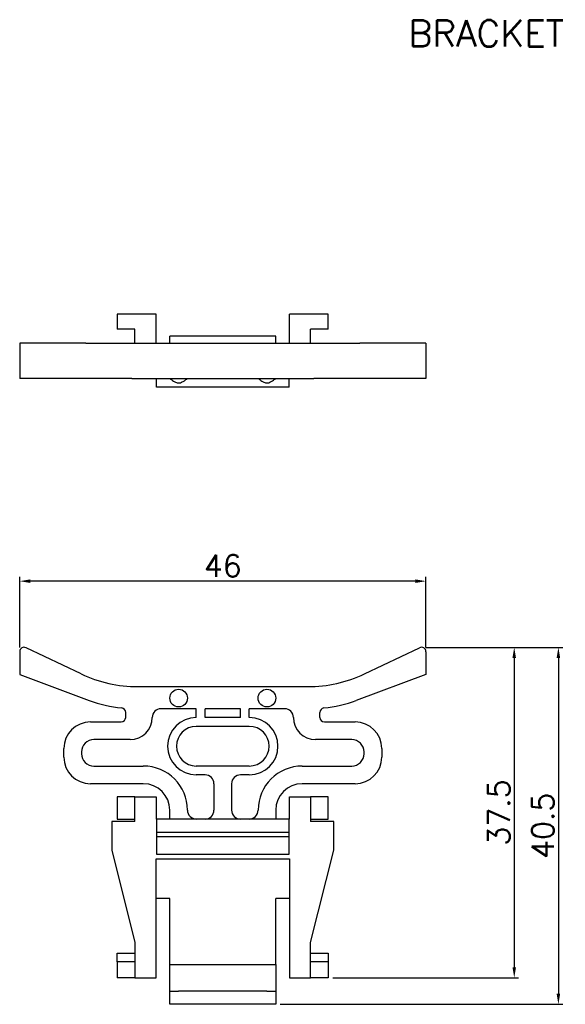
# Model space of a CAD drawing. Header units: millimetres. Extents: x 80 to 707, y -204 to 1.
# Tile 4 of 5: x 317 to 379, y -115 to -3. Entities that reach past the tile are written whole.
import ezdxf

# ---------------------------------------------------------------- set-up
doc = ezdxf.new("R2010")
doc.units = ezdxf.units.MM
doc.layers.get('Defpoints').update_dxf_attribs({"linetype": 'CONTINUOUS'})
doc.layers.add('Z_OM_DIM', color=3, linetype='CONTINUOUS')
doc.layers.add('Z_OM_OUTLINE', color=7, linetype='CONTINUOUS', lineweight=30)
doc.styles.get("Standard").update_dxf_attribs({"font": 'txt.shx'})
doc.dimstyles.new('AUTONICS 홈피2D SPEC$0', dxfattribs={"dimtxt": 2.5, "dimasz": 1.2, "dimexe": 0.5, "dimexo": 0.5, "dimgap": 0.5, "dimtad": 1, "dimlfac": 0.5, "dimdsep": 46, "dimtxsty": 'Standard', "dimcen": 0, "dimclrd": 256, "dimclre": 256, "dimclrt": 2, "dimazin": 2, "dimtp": 0.1, "dimtm": 0.1, "dimtfac": 0.71, "dimtmove": 0, "dimatfit": 3, "dimfxl": 1, "dimlwd": -1, "dimlwe": -1, "dimarcsym": 0})

# ---------------------------------------------------------------- blocks, each defined once
blk = doc.blocks.new('*D29')
at = {"layer": 'Defpoints', "color": 0}
for p in [(316.91, -66.71), (316.91, -74.71), (362.91, -74.71)]:
    blk.add_point(p, dxfattribs=at)
at = {"layer": 'Z_OM_DIM'}
for p, q in [((316.91, -74.21), (316.91, -66.21)), ((361.71, -66.71), (318.11, -66.71)), ((362.91, -74.21), (362.91, -66.21))]:
    blk.add_line(p, q, dxfattribs=at)
for points in [[(318.11, -66.51), (318.11, -66.91), (316.91, -66.71)], [(361.71, -66.51), (361.71, -66.91), (362.91, -66.71)]]:
    blk.add_solid(points, dxfattribs=at)
at = {"layer": 'Z_OM_DIM', "color": 2, "insert": (339.91, -64.96), "char_height": 2.5, "attachment_point": 5}
blk.add_mtext('46', dxfattribs=at)
blk = doc.blocks.new('*D30')
at = {"layer": 'Defpoints', "color": 0}
for p in [(362.41, -74.21), (351.86, -111.66), (372.91, -111.66)]:
    blk.add_point(p, dxfattribs=at)
at = {"layer": 'Z_OM_DIM'}
for p, q in [((362.91, -74.21), (373.41, -74.21)), ((372.91, -75.41), (372.91, -110.46)), ((352.36, -111.66), (373.41, -111.66))]:
    blk.add_line(p, q, dxfattribs=at)
for points in [[(372.71, -75.41), (373.11, -75.41), (372.91, -74.21)], [(372.71, -110.46), (373.11, -110.46), (372.91, -111.66)]]:
    blk.add_solid(points, dxfattribs=at)
at = {"layer": 'Z_OM_DIM', "color": 2, "insert": (371.16, -92.93), "char_height": 2.5, "attachment_point": 5, "rotation": 90}
blk.add_mtext('37.5', dxfattribs=at)
blk = doc.blocks.new('*D31')
at = {"layer": 'Defpoints', "color": 0}
for p in [(362.41, -74.21), (345.91, -114.66), (377.91, -114.66)]:
    blk.add_point(p, dxfattribs=at)
at = {"layer": 'Z_OM_DIM'}
for p, q in [((362.91, -74.21), (378.41, -74.21)), ((377.91, -75.41), (377.91, -113.46)), ((346.41, -114.66), (378.41, -114.66))]:
    blk.add_line(p, q, dxfattribs=at)
for points in [[(377.71, -75.41), (378.11, -75.41), (377.91, -74.21)], [(377.71, -113.46), (378.11, -113.46), (377.91, -114.66)]]:
    blk.add_solid(points, dxfattribs=at)
at = {"layer": 'Z_OM_DIM', "color": 2, "insert": (376.16, -94.43), "char_height": 2.5, "attachment_point": 5, "rotation": 90}
blk.add_mtext('40.5', dxfattribs=at)

msp = doc.modelspace()

# ---------------------------------------------------------------- linework, layer by layer
at = {"layer": 'Z_OM_OUTLINE'}
for p, q in [((332.3564, -36.4426), (327.9564, -36.4426)), ((327.9564, -36.4426), (327.9564, -38.1426)), ((332.3564, -39.7426), (332.3564, -36.4426)), ((347.4564, -39.7426), (347.4564, -36.4426)), ((351.8564, -36.4426), (347.4564, -36.4426)), ((351.8564, -38.1426), (351.8564, -36.4426)), ((329.9564, -38.1426), (327.9564, -38.1426)), ((329.9564, -39.7426), (329.9564, -38.1426)), ((345.9064, -38.9426), (333.9064, -38.9426)), ((333.9064, -39.7426), (333.9064, -38.9426)), ((345.9064, -39.7426), (345.9064, -38.9426)), ((351.8564, -38.1426), (349.8564, -38.1426)), ((349.8564, -39.7426), (349.8564, -38.1426)), ((317.5808, -39.7426), (316.9064, -39.7426)), ((316.9064, -39.7426), (316.9064, -43.7426)), ((324.3765, -39.7426), (317.5808, -39.7426)), ((324.3765, -39.7426), (329.6057, -39.7426)), ((329.6057, -39.7426), (350.2072, -39.7426)), ((350.2072, -39.7426), (355.4364, -39.7426)), ((362.2321, -39.7426), (355.4364, -39.7426)), ((362.9064, -39.7426), (362.2321, -39.7426)), ((362.9064, -39.7426), (362.9064, -43.7426)), ((317.5808, -43.7426), (316.9064, -43.7426)), ((324.3765, -43.7426), (317.5808, -43.7426)), ((329.6057, -43.7426), (324.3765, -43.7426)), ((329.6057, -43.7426), (350.2072, -43.7426)), ((332.4064, -44.7426), (332.4064, -43.7426)), ((347.4064, -44.7426), (347.4064, -43.7426)), ((355.4364, -43.7426), (350.2072, -43.7426)), ((362.2321, -43.7426), (355.4364, -43.7426)), ((362.9064, -43.7426), (362.2321, -43.7426)), ((347.4064, -44.7426), (332.4064, -44.7426)), ((316.9064, -74.7057), (316.9064, -77.2914)), ((323.8526, -77.2134), (317.6209, -74.254)), ((355.9603, -77.2134), (362.192, -74.254)), ((362.9064, -74.7057), (362.9064, -77.2914)), ((316.9064, -77.2914), (324.7872, -80.2226)), ((362.9064, -77.2914), (355.0257, -80.2226)), ((330.2872, -78.6636), (349.5257, -78.6636)), ((336.9064, -81.1636), (332.9064, -81.1636)), ((336.9064, -82.1636), (336.9064, -81.1636)), ((341.9064, -81.1636), (337.9064, -81.1636)), ((337.9064, -82.1636), (337.9064, -81.1636)), ((341.9064, -82.1636), (341.9064, -81.1636)), ((346.9064, -81.1636), (342.9064, -81.1636)), ((342.9064, -82.1636), (342.9064, -81.1636)), ((328.9064, -82.1636), (328.9064, -81.5798)), ((341.9064, -82.1636), (337.9064, -82.1636)), ((350.9064, -82.1636), (350.9064, -81.5798)), ((324.9064, -82.6636), (328.4064, -82.6636)), ((342.9064, -83.1636), (336.9064, -83.1636)), ((351.4064, -82.6636), (354.9064, -82.6636)), ((329.4064, -84.6636), (325.3064, -84.6636)), ((354.5064, -84.6636), (350.4064, -84.6636)), ((321.9064, -86.6636), (321.9064, -85.6636)), ((357.9064, -85.6636), (357.9064, -86.6636)), ((323.9064, -86.0636), (323.9064, -86.2636)), ((355.9064, -86.2636), (355.9064, -86.0636)), ((325.3064, -87.6636), (330.9064, -87.6636)), ((342.9064, -87.6636), (336.9064, -87.6636)), ((348.9064, -87.6636), (354.5064, -87.6636)), ((337.9064, -88.6636), (336.9064, -88.6636)), ((342.9064, -88.6636), (341.9064, -88.6636)), ((330.9064, -89.6636), (324.9064, -89.6636)), ((338.9064, -89.6636), (338.9064, -92.6673)), ((340.9064, -89.6636), (340.9064, -92.6673)), ((354.9064, -89.6636), (348.9064, -89.6636)), ((329.9564, -91.1636), (327.9564, -91.1636)), ((327.9564, -91.1636), (327.9564, -93.6636)), ((329.9564, -91.1636), (332.3564, -91.1636)), ((329.9564, -93.9636), (329.9564, -91.1636)), ((332.3564, -91.1636), (332.3564, -93.6636)), ((347.4564, -91.1636), (349.8564, -91.1636)), ((347.4564, -93.6636), (347.4564, -91.1636)), ((351.8564, -91.1636), (349.8564, -91.1636)), ((349.8564, -91.1636), (349.8564, -93.9636)), ((351.8564, -93.6636), (351.8564, -91.1636)), ((327.9564, -93.6636), (329.9564, -93.6636)), ((332.3564, -93.6636), (332.4064, -93.6636)), ((347.4064, -93.6636), (332.4064, -93.6636)), ((332.4064, -93.6636), (332.4064, -95.1636)), ((333.9064, -93.6636), (333.9064, -92.6636)), ((335.9064, -92.6636), (335.9064, -92.6636)), ((343.9064, -92.6636), (343.9064, -92.6636)), ((345.9064, -92.6636), (345.9064, -93.6636)), ((347.4064, -93.6636), (347.4564, -93.6636)), ((347.4064, -95.1636), (347.4064, -93.6636)), ((349.8564, -93.6636), (351.8564, -93.6636)), ((329.9564, -93.9636), (327.3438, -93.9636)), ((327.3438, -93.9636), (327.3438, -97.2129)), ((352.4691, -93.9636), (349.8564, -93.9636)), ((352.4691, -97.2129), (352.4691, -93.9636)), ((332.4064, -95.1636), (347.4064, -95.1636)), ((332.4064, -95.1636), (332.4064, -97.6636)), ((332.4064, -95.6636), (347.4064, -95.6636)), ((347.4064, -97.6636), (347.4064, -95.1636)), ((327.3438, -97.2129), (329.9564, -107.6636)), ((332.3564, -98.1636), (347.4564, -98.1636)), ((332.3564, -111.6636), (332.3564, -98.1636)), ((332.4064, -97.6636), (347.4064, -97.6636)), ((347.4564, -98.1636), (347.4564, -111.6636)), ((349.8564, -107.6636), (352.4691, -97.2129)), ((333.9064, -102.6636), (332.3564, -102.6636)), ((333.9064, -110.1636), (333.9064, -102.6636)), ((347.4564, -102.6636), (345.9064, -102.6636)), ((345.9064, -110.1636), (345.9064, -102.6636)), ((329.9564, -107.6636), (329.9564, -111.6636)), ((349.8564, -111.6636), (349.8564, -107.6636)), ((327.9564, -108.8636), (329.9564, -108.8636)), ((327.9564, -109.8636), (327.9564, -108.8636)), ((349.8564, -108.8636), (351.8564, -108.8636)), ((351.8564, -108.8636), (351.8564, -109.8636)), ((329.9564, -109.8636), (327.9564, -109.8636)), ((327.9564, -109.8636), (327.9564, -111.6636)), ((333.9064, -113.1636), (333.9064, -110.1636)), ((333.9064, -110.1636), (345.9064, -110.1636)), ((345.9064, -110.1636), (345.9064, -113.1636)), ((351.8564, -109.8636), (349.8564, -109.8636)), ((351.8564, -109.8636), (351.8564, -111.6636)), ((329.9564, -111.6636), (327.9564, -111.6636)), ((329.9564, -111.6636), (332.3564, -111.6636)), ((347.4564, -111.6636), (349.8564, -111.6636)), ((351.8564, -111.6636), (349.8564, -111.6636)), ((333.9064, -113.1636), (334.9064, -113.1636)), ((333.9064, -114.6636), (333.9064, -113.1636)), ((344.9064, -113.1636), (334.9064, -113.1636)), ((344.9064, -113.1636), (345.9064, -113.1636)), ((345.9064, -113.1636), (345.9064, -114.6636)), ((334.9064, -114.6636), (333.9064, -114.6636)), ((344.9064, -114.6636), (334.9064, -114.6636)), ((345.9064, -114.6636), (344.9064, -114.6636))]:
    msp.add_line(p, q, dxfattribs=at)
for centre in [(334.9064, -79.9636), (334.9064, -79.9636), (344.9064, -79.9636), (344.9064, -79.9636)]:
    msp.add_circle(centre, 1, dxfattribs=at)
for centre, radius, start, end in [((317.4064, -74.7057), 0.5, 64.59763, 180), ((362.4064, -74.7057), 0.5, 0, 115.40237), ((330.2872, -63.6636), 15, 244.59763, 270), ((349.5257, -63.6636), 15, 270, 295.40237), ((330.0164, -66.1636), 15, 249.59763, 264.038137), ((349.7965, -66.1636), 15, 275.961863, 290.40237), ((328.4064, -81.5798), 0.5, 0, 84.038137), ((332.9064, -82.1636), 1, 90, 180), ((346.9064, -82.1636), 1, 0, 90), ((351.4064, -81.5798), 0.5, 95.961863, 180), ((328.4064, -82.1636), 0.5, 270, 0), ((329.4064, -82.1636), 2.5, 270, 0), ((336.9064, -85.4136), 3.25, 90, 270), ((342.9064, -85.4136), 3.25, 270, 90), ((350.4064, -82.1636), 2.5, 180, 270), ((351.4064, -82.1636), 0.5, 180, 270), ((324.9064, -85.6636), 3, 90, 180), ((336.9064, -85.4136), 2.25, 90, 270), ((342.9064, -85.4136), 2.25, 270, 90), ((354.9064, -85.6636), 3, 0, 90), ((325.3064, -86.0636), 1.4, 90, 180), ((354.5064, -86.0636), 1.4, 0, 90), ((324.9064, -86.6636), 3, 180, 270), ((325.3064, -86.2636), 1.4, 180, 270), ((354.5064, -86.2636), 1.4, 270, 0), ((354.9064, -86.6636), 3, 270, 0), ((330.9064, -92.6636), 5, 0, 90), ((348.9064, -92.6636), 5, 90, 180), ((337.9064, -89.6636), 1, 0, 90), ((341.9064, -89.6636), 1, 90, 180), ((330.9064, -92.6636), 3, 0, 90), ((348.9064, -92.6636), 3, 90, 180), ((336.9064, -92.6636), 1, 180, 270), ((337.9064, -92.6673), 1, 270, 0), ((341.9064, -92.6673), 1, 180, 270), ((342.9064, -92.6636), 1, 270, 0)]:
    msp.add_arc(centre, radius, start, end, dxfattribs=at)
for points, knots in [([(333.8925, -43.7426), (333.8932, -43.743), (333.8938, -43.7435), (333.8944, -43.7439), (333.9999, -43.8199), (334.1869, -43.9544), (334.4433, -44.1144), (334.6448, -44.2074), (334.8215, -44.2534), (335.0204, -44.2547), (335.2753, -44.1685), (335.5804, -43.9869), (335.7985, -43.8302), (335.9203, -43.7426)], [-0.001005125, -0.001005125, -0.001005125, -0.001005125, 0, 0, 0, 0.16927665, 0.299946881, 0.392966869, 0.457066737, 0.536400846, 0.648092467, 0.802276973, 0.997651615, 0.997651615, 0.997651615, 0.997651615]), ([(343.8926, -43.7426), (343.9966, -43.8175), (344.1822, -43.9511), (344.4368, -44.1111), (344.6381, -44.2055), (344.8147, -44.2529), (345.0137, -44.2554), (345.2687, -44.169), (345.5744, -43.9864), (345.7949, -43.8312), (345.9185, -43.7442), (345.9193, -43.7437), (345.92, -43.7431), (345.9208, -43.7426)], [0.002382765, 0.002382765, 0.002382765, 0.002382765, 0.169304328, 0.300210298, 0.393533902, 0.457791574, 0.537091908, 0.64881287, 0.80312451, 1, 1, 1, 1.001223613, 1.001223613, 1.001223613, 1.001223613])]:
    msp.add_open_spline(points, degree=3, knots=knots, dxfattribs=at)

# ---------------------------------------------------------------- texts
at = {"layer": 'Z_OM_DIM'}
msp.add_text('BRACKET', height=3, dxfattribs=at).set_placement((360.9253, -6.1349))

# ---------------------------------------------------------------- dimensions: what is measured, and where the dimension line sits
dim = msp.add_linear_dim(base=(316.9064, -66.7057), p1=(362.9064, -74.7057), p2=(316.9064, -74.7057), dimstyle='AUTONICS 홈피2D SPEC$0', override={"dimdec": 3, "dimlfac": 1, "dimtdec": 3}, dxfattribs=at)
dim.commit()
dim.dimension.update_dxf_attribs({"geometry": '*D29', "text_midpoint": (339.9064, -66.7057), "dimtype": 160})
dim = msp.add_linear_dim(base=(377.9064, -114.6636), p1=(362.4064, -74.2057), p2=(345.9064, -114.6636), angle=90, dimstyle='AUTONICS 홈피2D SPEC$0', override={"dimdec": 1, "dimlfac": 1, "dimtdec": 3, "dimtmove": 0}, dxfattribs=at)
dim.commit()
dim.dimension.update_dxf_attribs({"geometry": '*D31', "text_midpoint": (377.9064, -94.4347), "dimtype": 160})
dim = msp.add_linear_dim(base=(372.9064, -111.6636), p1=(362.4064, -74.2057), p2=(351.8564, -111.6636), angle=90, dimstyle='AUTONICS 홈피2D SPEC$0', override={"dimdec": 1, "dimlfac": 1, "dimtdec": 3, "dimtmove": 0}, dxfattribs=at)
dim.commit()
dim.dimension.update_dxf_attribs({"geometry": '*D30', "text_midpoint": (371.1564, -92.9347)})

doc.saveas('drawing.dxf')
